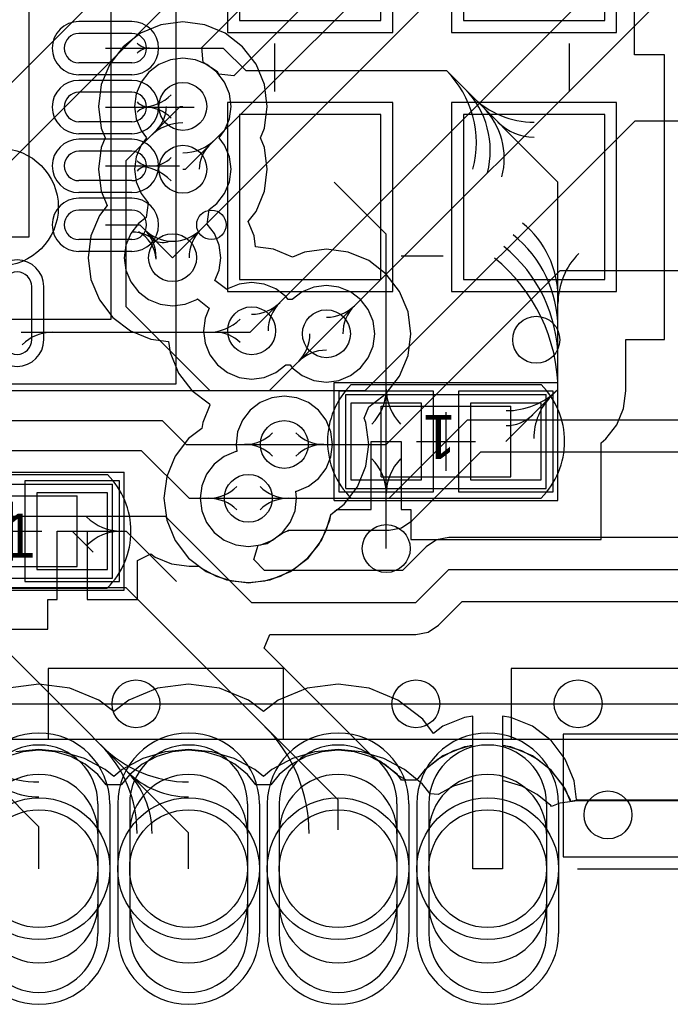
# Model space of a CAD drawing. Extents: x 772.2 to 790.5, y 469.3 to 499.1.
# Tile 7 of 20: x 782.1 to 787.6, y 469.3 to 477.7. Entities that reach past the tile are written whole.
import ezdxf

# ---------------------------------------------------------------- set-up
doc = ezdxf.new("R2010")
doc.units = 0
doc.layers.get('0').update_dxf_attribs({"linetype": 'CONTINUOUS'})
for name, color, linetype in [('BOTTOMLAYER', 5, 'CONTINUOUS'), ('BOTTOMOVERLAY', 54, 'CONTINUOUS'), ('BOTTOMSOLDER', 6, 'CONTINUOUS'), ('KEEPOUTLAYER', 6, 'CONTINUOUS'), ('MECHANICAL13', 56, 'CONTINUOUS'), ('MECHANICAL15', 56, 'CONTINUOUS'), ('MECHANICAL16', 56, 'CONTINUOUS'), ('MIDLAYER1', 16, 'CONTINUOUS'), ('MIDLAYER2', 76, 'CONTINUOUS'), ('MULTILAYER', 9, 'CONTINUOUS'), ('TOPLAYER', 1, 'CONTINUOUS'), ('TOPOVERLAY', 2, 'CONTINUOUS'), ('TOPPASTE', 8, 'CONTINUOUS'), ('TOPSOLDER', 216, 'CONTINUOUS')]:
    doc.layers.add(name, color=color, linetype=linetype)

# ---------------------------------------------------------------- blocks, each defined once
blk = doc.blocks.new('QFN50P600X600X100_40N_2')
at = {"layer": 'MECHANICAL13'}
for p, q in [((3.050002, 3.049999), (-3.049999, 3.049999)), ((-3.049999, 3.049999), (-3.049999, -3.050002))]:
    blk.add_line(p, q, dxfattribs=at)
blk.add_circle((-2.099998, 2.099998), 0.499999, dxfattribs=at)
at = {"layer": 'MECHANICAL15'}
for p, q in [((3.6, 3.599998), (-3.599998, 3.599998)), ((-3.599998, 3.599998), (-3.599998, -3.6))]:
    blk.add_line(p, q, dxfattribs=at)
at = {"layer": 'TOPLAYER'}
for p, q in [((-2.374997, 3.225), (-2.374997, 2.774998)), ((-3.225, 2.374997), (-2.774998, 2.374997)), ((-3.225, 2.125), (-2.774998, 2.125)), ((-3.225, 1.874998), (-2.774998, 1.874998)), ((-3.225, 1.625001), (-2.774998, 1.625001)), ((-3.225, 1.374999), (-2.774998, 1.374999)), ((-3.225, 1.125002), (-2.774998, 1.125002)), ((-3.225, 0.874997), (-2.774998, 0.874997)), ((-3.225, 0.625), (-2.774998, 0.625))]:
    blk.add_line(p, q, dxfattribs=at)
for centre, start, end in [((-2.249998, 3.225), 0, 180), ((-2.249998, 2.774998), 180, 0), ((-3.225, 2.249998), 90, 270), ((-2.774998, 2.249998), 270, 90), ((-3.225, 1.749999), 90, 270), ((-2.774998, 1.749999), 270, 90), ((-3.225, 1.25), 90, 270), ((-2.774998, 1.25), 270, 90), ((-3.225, 0.749999), 90, 270), ((-2.774998, 0.749999), 270, 90)]:
    blk.add_arc(centre, 0.125, start, end, dxfattribs=at)
at = {"layer": 'TOPOVERLAY'}
for p, q in [((-2.524999, 3.049999), (-3.049999, 3.049999)), ((-3.049999, 3.049999), (-3.049999, 2.524999))]:
    blk.add_line(p, q, dxfattribs=at)
blk.add_circle((-3.9, 2.249998), 0.125001, dxfattribs=at)
at = {"layer": 'TOPPASTE'}
for p, q in [((-2.374997, 3.225), (-2.374997, 2.774998)), ((-3.225, 2.374997), (-2.774998, 2.374997)), ((-3.225, 2.125), (-2.774998, 2.125)), ((-3.225, 1.874998), (-2.774998, 1.874998)), ((-3.225, 1.625001), (-2.774998, 1.625001)), ((-3.225, 1.374999), (-2.774998, 1.374999)), ((-3.225, 1.125002), (-2.774998, 1.125002)), ((-3.225, 0.874997), (-2.774998, 0.874997)), ((-3.225, 0.625), (-2.774998, 0.625))]:
    blk.add_line(p, q, dxfattribs=at)
for centre, start, end in [((-2.249998, 3.225), 0, 180), ((-2.249998, 2.774998), 180, 0), ((-3.225, 2.249998), 90, 270), ((-2.774998, 2.249998), 270, 90), ((-3.225, 1.749999), 90, 270), ((-2.774998, 1.749999), 270, 90), ((-3.225, 1.25), 90, 270), ((-2.774998, 1.25), 270, 90), ((-3.225, 0.749999), 90, 270), ((-2.774998, 0.749999), 270, 90)]:
    blk.add_arc(centre, 0.125, start, end, dxfattribs=at)
at = {"layer": 'TOPSOLDER'}
for p, q in [((-2.476597, 3.225), (-2.476597, 2.774998)), ((-3.225, 2.476597), (-2.774998, 2.476597)), ((-2.351601, 2.351601), (-2.351601, -2.351601)), ((2.351601, 2.351601), (-2.351601, 2.351601)), ((-3.225, 2.0234), (-2.774998, 2.0234)), ((-3.225, 1.976598), (-2.774998, 1.976598)), ((-3.225, 1.523401), (-2.774998, 1.523401)), ((-3.225, 1.476599), (-2.774998, 1.476599)), ((-3.225, 1.023402), (-2.774998, 1.023402)), ((-3.225, 0.976597), (-2.774998, 0.976597)), ((-3.225, 0.5234), (-2.774998, 0.5234))]:
    blk.add_line(p, q, dxfattribs=at)
for centre, start, end in [((-2.249998, 3.225), 0, 180), ((-2.249998, 2.774998), 180, 0), ((-3.225, 2.249998), 90, 270), ((-2.774998, 2.249998), 270, 90), ((-3.225, 1.749999), 90, 270), ((-2.774998, 1.749999), 270, 90), ((-3.225, 1.25), 90, 270), ((-2.774998, 1.25), 270, 90), ((-3.225, 0.749999), 90, 270), ((-2.774998, 0.749999), 270, 90)]:
    blk.add_arc(centre, 0.2266, start, end, dxfattribs=at)
blk = doc.blocks.new('HOLE0_7_2_1X1_1_9')
at = {"layer": 'BOTTOMLAYER'}
for p, q in [((0.549999, 0.499999), (-0.549999, 0.499999)), ((0.549999, -0.499999), (-0.549999, -0.499999))]:
    blk.add_line(p, q, dxfattribs=at)
for centre, start, end in [((-0.549999, 0), 90, -90), ((0.549999, 0), -90, 90)]:
    blk.add_arc(centre, 0.5, start, end, dxfattribs=at)
at = {"layer": 'BOTTOMSOLDER'}
for p, q in [((0.549999, 0.601599), (-0.549999, 0.601599)), ((0.549999, -0.601599), (-0.549999, -0.601599))]:
    blk.add_line(p, q, dxfattribs=at)
for centre, start, end in [((-0.549999, 0), 90, -90), ((0.549999, 0), -90, 90)]:
    blk.add_arc(centre, 0.6016, start, end, dxfattribs=at)
at = {"layer": 'MIDLAYER1'}
for p, q in [((0.299999, 0.499999), (-0.299999, 0.499999)), ((0.299999, -0.499999), (-0.299999, -0.499999))]:
    blk.add_line(p, q, dxfattribs=at)
for centre, start, end in [((-0.299999, 0), 90, -90), ((0.299999, 0), -90, 90)]:
    blk.add_arc(centre, 0.5, start, end, dxfattribs=at)
at = {"layer": 'MIDLAYER2'}
for p, q in [((0.299999, 0.499999), (-0.299999, 0.499999)), ((0.299999, -0.499999), (-0.299999, -0.499999))]:
    blk.add_line(p, q, dxfattribs=at)
for centre, start, end in [((-0.299999, 0), 90, -90), ((0.299999, 0), -90, 90)]:
    blk.add_arc(centre, 0.5, start, end, dxfattribs=at)
at = {"layer": 'MULTILAYER'}
blk.add_circle((0, 0), 0.5, dxfattribs=at)
at = {"layer": 'TOPLAYER'}
blk.add_circle((0, 0), 0.5, dxfattribs=at)
at = {"layer": 'TOPSOLDER'}
blk.add_circle((0, 0), 0.6016, dxfattribs=at)
blk = doc.blocks.new('HOLE0_7_2_1X1_1_10')
at = {"layer": 'BOTTOMLAYER'}
for p, q in [((0.549999, 0.499999), (-0.549999, 0.499999)), ((0.549999, -0.499999), (-0.549999, -0.499999))]:
    blk.add_line(p, q, dxfattribs=at)
for centre, start, end in [((-0.549999, 0), 90, -90), ((0.549999, 0), -90, 90)]:
    blk.add_arc(centre, 0.5, start, end, dxfattribs=at)
at = {"layer": 'BOTTOMSOLDER'}
for p, q in [((0.549999, 0.601599), (-0.549999, 0.601599)), ((0.549999, -0.601599), (-0.549999, -0.601599))]:
    blk.add_line(p, q, dxfattribs=at)
for centre, start, end in [((-0.549999, 0), 90, -90), ((0.549999, 0), -90, 90)]:
    blk.add_arc(centre, 0.6016, start, end, dxfattribs=at)
at = {"layer": 'MIDLAYER1'}
for p, q in [((0.299999, 0.499999), (-0.299999, 0.499999)), ((0.299999, -0.499999), (-0.299999, -0.499999))]:
    blk.add_line(p, q, dxfattribs=at)
for centre, start, end in [((-0.299999, 0), 90, -90), ((0.299999, 0), -90, 90)]:
    blk.add_arc(centre, 0.5, start, end, dxfattribs=at)
at = {"layer": 'MIDLAYER2'}
for p, q in [((0.299999, 0.499999), (-0.299999, 0.499999)), ((0.299999, -0.499999), (-0.299999, -0.499999))]:
    blk.add_line(p, q, dxfattribs=at)
for centre, start, end in [((-0.299999, 0), 90, -90), ((0.299999, 0), -90, 90)]:
    blk.add_arc(centre, 0.5, start, end, dxfattribs=at)
at = {"layer": 'MULTILAYER'}
blk.add_circle((0, 0), 0.5, dxfattribs=at)
at = {"layer": 'TOPLAYER'}
blk.add_circle((0, 0), 0.5, dxfattribs=at)
at = {"layer": 'TOPSOLDER'}
blk.add_circle((0, 0), 0.6016, dxfattribs=at)
blk = doc.blocks.new('HOLE0_7_2_1X1_1_11')
at = {"layer": 'BOTTOMLAYER'}
for p, q in [((0.549999, 0.499999), (-0.549999, 0.499999)), ((0.549999, -0.499999), (-0.549999, -0.499999))]:
    blk.add_line(p, q, dxfattribs=at)
for centre, start, end in [((-0.549999, 0), 90, -90), ((0.549999, 0), -90, 90)]:
    blk.add_arc(centre, 0.5, start, end, dxfattribs=at)
at = {"layer": 'BOTTOMSOLDER'}
for p, q in [((0.549999, 0.601599), (-0.549999, 0.601599)), ((0.549999, -0.601599), (-0.549999, -0.601599))]:
    blk.add_line(p, q, dxfattribs=at)
for centre, start, end in [((-0.549999, 0), 90, -90), ((0.549999, 0), -90, 90)]:
    blk.add_arc(centre, 0.6016, start, end, dxfattribs=at)
at = {"layer": 'MIDLAYER1'}
for p, q in [((0.299999, 0.499999), (-0.299999, 0.499999)), ((0.299999, -0.499999), (-0.299999, -0.499999))]:
    blk.add_line(p, q, dxfattribs=at)
for centre, start, end in [((-0.299999, 0), 90, -90), ((0.299999, 0), -90, 90)]:
    blk.add_arc(centre, 0.5, start, end, dxfattribs=at)
at = {"layer": 'MIDLAYER2'}
for p, q in [((0.299999, 0.499999), (-0.299999, 0.499999)), ((0.299999, -0.499999), (-0.299999, -0.499999))]:
    blk.add_line(p, q, dxfattribs=at)
for centre, start, end in [((-0.299999, 0), 90, -90), ((0.299999, 0), -90, 90)]:
    blk.add_arc(centre, 0.5, start, end, dxfattribs=at)
at = {"layer": 'MULTILAYER'}
blk.add_circle((0, 0), 0.5, dxfattribs=at)
at = {"layer": 'TOPLAYER'}
blk.add_circle((0, 0), 0.5, dxfattribs=at)
at = {"layer": 'TOPSOLDER'}
blk.add_circle((0, 0), 0.6016, dxfattribs=at)
blk = doc.blocks.new('HOLE0_7_2_1X1_1_12')
at = {"layer": 'BOTTOMLAYER'}
for p, q in [((0.549999, 0.499999), (-0.549999, 0.499999)), ((0.549999, -0.499999), (-0.549999, -0.499999))]:
    blk.add_line(p, q, dxfattribs=at)
for centre, start, end in [((-0.549999, 0), 90, -90), ((0.549999, 0), -90, 90)]:
    blk.add_arc(centre, 0.5, start, end, dxfattribs=at)
at = {"layer": 'BOTTOMSOLDER'}
for p, q in [((0.549999, 0.601599), (-0.549999, 0.601599)), ((0.549999, -0.601599), (-0.549999, -0.601599))]:
    blk.add_line(p, q, dxfattribs=at)
for centre, start, end in [((-0.549999, 0), 90, -90), ((0.549999, 0), -90, 90)]:
    blk.add_arc(centre, 0.6016, start, end, dxfattribs=at)
at = {"layer": 'MIDLAYER1'}
for p, q in [((0.299999, 0.499999), (-0.299999, 0.499999)), ((0.299999, -0.499999), (-0.299999, -0.499999))]:
    blk.add_line(p, q, dxfattribs=at)
for centre, start, end in [((-0.299999, 0), 90, -90), ((0.299999, 0), -90, 90)]:
    blk.add_arc(centre, 0.5, start, end, dxfattribs=at)
at = {"layer": 'MIDLAYER2'}
for p, q in [((0.299999, 0.499999), (-0.299999, 0.499999)), ((0.299999, -0.499999), (-0.299999, -0.499999))]:
    blk.add_line(p, q, dxfattribs=at)
for centre, start, end in [((-0.299999, 0), 90, -90), ((0.299999, 0), -90, 90)]:
    blk.add_arc(centre, 0.5, start, end, dxfattribs=at)
at = {"layer": 'MULTILAYER'}
blk.add_circle((0, 0), 0.5, dxfattribs=at)
at = {"layer": 'TOPLAYER'}
blk.add_circle((0, 0), 0.5, dxfattribs=at)
at = {"layer": 'TOPSOLDER'}
blk.add_circle((0, 0), 0.6016, dxfattribs=at)
blk = doc.blocks.new('0402C_34')
at = {"layer": 'MECHANICAL15'}
for p, q in [((0.850001, 0.399999), (-0.850001, 0.399999)), ((-0.850001, 0.399999), (-0.850001, -0.399999)), ((0.850001, 0.399999), (0.850001, -0.399999)), ((0.850001, -0.399999), (-0.850001, -0.399999))]:
    blk.add_line(p, q, dxfattribs=at)
at = {"layer": 'MECHANICAL16'}
for p, q in [((0.950001, 0.499999), (-0.950001, 0.499999)), ((-0.950001, 0.499999), (-0.950001, -0.499999)), ((0.950001, 0.499999), (0.950001, -0.499999)), ((0.549999, 0.299999), (-0.549999, 0.299999)), ((-0.549999, 0.299999), (-0.549999, -0.299999)), ((0.549999, 0.299999), (0.549999, -0.299999)), ((0, 0.249999), (0, -0.249999)), ((0.249999, 0), (-0.249999, 0)), ((0.549999, -0.299999), (-0.549999, -0.299999)), ((0.950001, -0.499999), (-0.950001, -0.499999))]:
    blk.add_line(p, q, dxfattribs=at)
at = {"layer": 'TOPLAYER'}
for p, q in [((-0.208001, 0.325001), (-0.807999, 0.325001)), ((-0.807999, 0.325001), (-0.807999, -0.325001)), ((-0.208001, -0.325001), (-0.208001, 0.325001)), ((0.807999, 0.325001), (0.208001, 0.325001)), ((0.208001, 0.325001), (0.208001, -0.325001)), ((0.807999, -0.325001), (0.807999, 0.325001)), ((-0.807999, -0.325001), (-0.208001, -0.325001)), ((0.208001, -0.325001), (0.807999, -0.325001))]:
    blk.add_line(p, q, dxfattribs=at)
at = {"layer": 'TOPOVERLAY'}
for p, q in [((-0.806265, 0.4826), (-0.807319, 0.481546)), ((0.806265, 0.4826), (-0.806265, 0.4826)), ((0.807316, 0.481548), (0.806265, 0.4826)), ((0.806262, -0.4826), (-0.806262, -0.4826))]:
    blk.add_line(p, q, dxfattribs=at)
for centre, radius, start, end in [((-0.325768, -0.000003), 0.68101, 135.000184, -134.875), ((0.325765, -0.000003), 0.681015, -45.125, 44.999816)]:
    blk.add_arc(centre, radius, start, end, dxfattribs=at)
at = {"layer": 'TOPPASTE'}
for p, q in [((-0.208001, 0.325001), (-0.807999, 0.325001)), ((-0.807999, 0.325001), (-0.807999, -0.325001)), ((-0.208001, -0.325001), (-0.208001, 0.325001)), ((0.807999, 0.325001), (0.208001, 0.325001)), ((0.208001, 0.325001), (0.208001, -0.325001)), ((0.807999, -0.325001), (0.807999, 0.325001)), ((-0.807999, -0.325001), (-0.208001, -0.325001)), ((0.208001, -0.325001), (0.807999, -0.325001))]:
    blk.add_line(p, q, dxfattribs=at)
at = {"layer": 'TOPSOLDER'}
for p, q in [((-0.106401, 0.426601), (-0.909599, 0.426601)), ((-0.909599, 0.426601), (-0.909599, -0.426601)), ((-0.106401, -0.426601), (-0.106401, 0.426601)), ((0.909599, 0.426601), (0.106401, 0.426601)), ((0.106401, 0.426601), (0.106401, -0.426601)), ((0.909599, -0.426601), (0.909599, 0.426601)), ((-0.909599, -0.426601), (-0.106401, -0.426601)), ((0.106401, -0.426601), (0.909599, -0.426601))]:
    blk.add_line(p, q, dxfattribs=at)
at = {"layer": 'MECHANICAL15'}
blk.add_text('1', height=0.375001, dxfattribs=at).set_placement((-0.082133, -0.22496))
blk = doc.blocks.new('0402C_35')
at = {"layer": 'MECHANICAL15'}
for p, q in [((-0.850001, 0.399999), (0.850001, 0.399999)), ((-0.850001, -0.399999), (-0.850001, 0.399999)), ((0.850001, -0.399999), (0.850001, 0.399999)), ((-0.850001, -0.399999), (0.850001, -0.399999))]:
    blk.add_line(p, q, dxfattribs=at)
at = {"layer": 'MECHANICAL16'}
for p, q in [((-0.950001, 0.499999), (0.950001, 0.499999)), ((-0.950001, -0.499999), (-0.950001, 0.499999)), ((0.950001, -0.499999), (0.950001, 0.499999)), ((-0.549999, 0.299999), (0.549999, 0.299999)), ((-0.549999, -0.299999), (-0.549999, 0.299999)), ((0.549999, -0.299999), (0.549999, 0.299999)), ((0, -0.249999), (0, 0.249999)), ((-0.249999, 0), (0.249999, 0)), ((-0.549999, -0.299999), (0.549999, -0.299999)), ((-0.950001, -0.499999), (0.950001, -0.499999))]:
    blk.add_line(p, q, dxfattribs=at)
at = {"layer": 'TOPLAYER'}
for p, q in [((-0.208001, 0.325001), (-0.807999, 0.325001)), ((-0.807999, 0.325001), (-0.807999, -0.325001)), ((-0.208001, -0.325001), (-0.208001, 0.325001)), ((0.807999, 0.325001), (0.208001, 0.325001)), ((0.208001, 0.325001), (0.208001, -0.325001)), ((0.807999, -0.325001), (0.807999, 0.325001)), ((-0.807999, -0.325001), (-0.208001, -0.325001)), ((0.208001, -0.325001), (0.807999, -0.325001))]:
    blk.add_line(p, q, dxfattribs=at)
at = {"layer": 'TOPOVERLAY'}
for p, q in [((-0.807319, 0.481546), (-0.806265, 0.4826)), ((-0.806265, 0.4826), (0.806265, 0.4826)), ((0.806265, 0.4826), (0.807316, 0.481548)), ((-0.806262, -0.4826), (0.806262, -0.4826))]:
    blk.add_line(p, q, dxfattribs=at)
for centre, radius, start, end in [((-0.325768, -0.000003), 0.68101, -224.999816, -134.875), ((0.325765, -0.000003), 0.681015, -45.125, -315.000184)]:
    blk.add_arc(centre, radius, start, end, dxfattribs=at)
at = {"layer": 'TOPPASTE'}
for p, q in [((-0.208001, 0.325001), (-0.807999, 0.325001)), ((-0.807999, 0.325001), (-0.807999, -0.325001)), ((-0.208001, -0.325001), (-0.208001, 0.325001)), ((0.807999, 0.325001), (0.208001, 0.325001)), ((0.208001, 0.325001), (0.208001, -0.325001)), ((0.807999, -0.325001), (0.807999, 0.325001)), ((-0.807999, -0.325001), (-0.208001, -0.325001)), ((0.208001, -0.325001), (0.807999, -0.325001))]:
    blk.add_line(p, q, dxfattribs=at)
at = {"layer": 'TOPSOLDER'}
for p, q in [((-0.106401, 0.426601), (-0.909599, 0.426601)), ((-0.909599, 0.426601), (-0.909599, -0.426601)), ((-0.106401, -0.426601), (-0.106401, 0.426601)), ((0.909599, 0.426601), (0.106401, 0.426601)), ((0.106401, 0.426601), (0.106401, -0.426601)), ((0.909599, -0.426601), (0.909599, 0.426601)), ((-0.909599, -0.426601), (-0.106401, -0.426601)), ((0.106401, -0.426601), (0.909599, -0.426601))]:
    blk.add_line(p, q, dxfattribs=at)
at = {"layer": 'MECHANICAL15'}
blk.add_text('1', height=0.375001, dxfattribs=at).set_placement((-0.082133, -0.22496))
blk = doc.blocks.new('XTAL4_3_2X2_5_40')
at = {"layer": 'TOPLAYER'}
for p, q in [((-1.799999, 1.549999), (-1.799999, 0.350002)), ((-0.400002, 1.549999), (-1.799999, 1.549999)), ((-0.400002, 0.350002), (-0.400002, 1.549999)), ((0.400002, 1.549999), (0.400002, 0.350002)), ((1.799999, 1.549999), (0.400002, 1.549999)), ((1.799999, 0.350002), (1.799999, 1.549999)), ((-1.799999, 0.350002), (-0.400002, 0.350002)), ((0.400002, 0.350002), (1.799999, 0.350002)), ((-1.799999, -0.350002), (-1.799999, -1.549999)), ((-0.400002, -0.350002), (-1.799999, -0.350002)), ((-0.400002, -1.549999), (-0.400002, -0.350002)), ((0.400002, -0.350002), (0.400002, -1.549999)), ((1.799999, -0.350002), (0.400002, -0.350002)), ((1.799999, -1.549999), (1.799999, -0.350002)), ((-1.799999, -1.549999), (-0.400002, -1.549999)), ((0.400002, -1.549999), (1.799999, -1.549999))]:
    blk.add_line(p, q, dxfattribs=at)
at = {"layer": 'TOPOVERLAY'}
for p, q in [((-0.2032, 1.25), (0.2032, 1.25)), ((-1.599999, 0.1778), (-1.599999, -0.1778)), ((1.599999, 0.1778), (1.599999, -0.1778)), ((-0.2032, -1.25), (0.2032, -1.25))]:
    blk.add_line(p, q, dxfattribs=at)
blk.add_circle((-2.3114, -0.968685), 0.199715, dxfattribs=at)
at = {"layer": 'TOPPASTE'}
for p, q in [((-1.799999, 1.549999), (-1.799999, 0.350002)), ((-0.400002, 1.549999), (-1.799999, 1.549999)), ((-0.400002, 0.350002), (-0.400002, 1.549999)), ((0.400002, 1.549999), (0.400002, 0.350002)), ((1.799999, 1.549999), (0.400002, 1.549999)), ((1.799999, 0.350002), (1.799999, 1.549999)), ((-1.799999, 0.350002), (-0.400002, 0.350002)), ((0.400002, 0.350002), (1.799999, 0.350002)), ((-1.799999, -0.350002), (-1.799999, -1.549999)), ((-0.400002, -0.350002), (-1.799999, -0.350002)), ((-0.400002, -1.549999), (-0.400002, -0.350002)), ((0.400002, -0.350002), (0.400002, -1.549999)), ((1.799999, -0.350002), (0.400002, -0.350002)), ((1.799999, -1.549999), (1.799999, -0.350002)), ((-1.799999, -1.549999), (-0.400002, -1.549999)), ((0.400002, -1.549999), (1.799999, -1.549999))]:
    blk.add_line(p, q, dxfattribs=at)
at = {"layer": 'TOPSOLDER'}
for p, q in [((-1.901599, 1.651599), (-1.901599, 0.248402)), ((-0.298402, 1.651599), (-1.901599, 1.651599)), ((-0.298402, 0.248402), (-0.298402, 1.651599)), ((0.298402, 1.651599), (0.298402, 0.248402)), ((1.901599, 1.651599), (0.298402, 1.651599)), ((1.901599, 0.248402), (1.901599, 1.651599)), ((-1.901599, 0.248402), (-0.298402, 0.248402)), ((0.298402, 0.248402), (1.901599, 0.248402)), ((-1.901599, -0.248402), (-1.901599, -1.651599)), ((-0.298402, -0.248402), (-1.901599, -0.248402)), ((-0.298402, -1.651599), (-0.298402, -0.248402)), ((0.298402, -0.248402), (0.298402, -1.651599)), ((1.901599, -0.248402), (0.298402, -0.248402)), ((1.901599, -1.651599), (1.901599, -0.248402)), ((-1.901599, -1.651599), (-0.298402, -1.651599)), ((0.298402, -1.651599), (1.901599, -1.651599))]:
    blk.add_line(p, q, dxfattribs=at)

msp = doc.modelspace()

# ---------------------------------------------------------------- linework, layer by layer
at = {"layer": 'BOTTOMLAYER'}
for p, q in [((783.279736, 477.649294), (783.106729, 477.57763)), ((783.465398, 477.673736), (783.279736, 477.649294)), ((783.651059, 477.649294), (783.465398, 477.673736)), ((783.824066, 477.57763), (783.651059, 477.649294)), ((783.106729, 477.57763), (782.958165, 477.463632)), ((783.972631, 477.463632), (783.824066, 477.57763)), ((782.958165, 477.463632), (782.844167, 477.315068)), ((784.086628, 477.315068), (783.972631, 477.463632)), ((782.844167, 477.315068), (782.772504, 477.142061)), ((784.158292, 477.142061), (784.086628, 477.315068)), ((782.772504, 477.142061), (782.748061, 476.956399)), ((784.182734, 476.956399), (784.158292, 477.142061)), ((782.748061, 476.956399), (782.772504, 476.770738)), ((784.158292, 476.770738), (784.182734, 476.956399)), ((782.772504, 476.770738), (782.806072, 476.689699)), ((784.124723, 476.689699), (784.158292, 476.770738)), ((782.772504, 476.608661), (782.748061, 476.422999)), ((782.806072, 476.689699), (782.772504, 476.608661)), ((784.158292, 476.608661), (784.124723, 476.689699)), ((784.182734, 476.422999), (784.158292, 476.608661)), ((782.748061, 476.422999), (782.772504, 476.237338)), ((784.158292, 476.237338), (784.182734, 476.422999)), ((782.772504, 476.237338), (782.822648, 476.116284)), ((784.086628, 476.064331), (784.158292, 476.237338)), ((782.822648, 476.116284), (782.756959, 476.030676)), ((782.756959, 476.030676), (782.685295, 475.857669)), ((784.020939, 475.978723), (784.086628, 476.064331)), ((784.071084, 475.857669), (784.020939, 475.978723)), ((782.685295, 475.857669), (782.660853, 475.672008)), ((784.083377, 475.764288), (784.071084, 475.857669)), ((784.235259, 475.744294), (784.083377, 475.764288)), ((784.397758, 475.676984), (784.235259, 475.744294)), ((784.498936, 475.718894), (784.397758, 475.676984)), ((784.684598, 475.743336), (784.498936, 475.718894)), ((784.870259, 475.718894), (784.684598, 475.743336)), ((785.043266, 475.64723), (784.870259, 475.718894)), ((782.660853, 475.672008), (782.685295, 475.486346)), ((785.191831, 475.533232), (785.043266, 475.64723)), ((785.305828, 475.384668), (785.191831, 475.533232)), ((782.685295, 475.486346), (782.756959, 475.313339)), ((785.377492, 475.211661), (785.305828, 475.384668)), ((782.756959, 475.313339), (782.870956, 475.164775)), ((785.401934, 475.025999), (785.377492, 475.211661)), ((782.870956, 475.164775), (783.019521, 475.050777)), ((783.019521, 475.050777), (783.192528, 474.979114)), ((785.377492, 474.840338), (785.401934, 475.025999)), ((783.192528, 474.979114), (783.34441, 474.959119)), ((783.34441, 474.959119), (783.356704, 474.865738)), ((783.356704, 474.865738), (783.428367, 474.692731)), ((785.305828, 474.667331), (785.377492, 474.840338)), ((783.428367, 474.692731), (783.542365, 474.544166)), ((785.191831, 474.518766), (785.305828, 474.667331)), ((783.542365, 474.544166), (783.690927, 474.430169)), ((785.043269, 474.404769), (785.191831, 474.518766)), ((783.695105, 474.420087), (783.633706, 474.271861)), ((783.690927, 474.430169), (783.695105, 474.420087)), ((785.003855, 474.309618), (785.043269, 474.404769)), ((783.633706, 474.271861), (783.627231, 474.222684)), ((785.019494, 474.271861), (785.003855, 474.309618)), ((785.043937, 474.086199), (785.019494, 474.271861)), ((783.627231, 474.222684), (783.514567, 474.136232)), ((783.514567, 474.136232), (783.400569, 473.987668)), ((785.019494, 473.900538), (785.043937, 474.086199)), ((783.400569, 473.987668), (783.328906, 473.814661)), ((784.947831, 473.727531), (785.019494, 473.900538)), ((783.328906, 473.814661), (783.304463, 473.628999)), ((784.833833, 473.578966), (784.947831, 473.727531)), ((783.304463, 473.628999), (783.328906, 473.443338)), ((784.721169, 473.492515), (784.833833, 473.578966)), ((783.328906, 473.443338), (783.400569, 473.270331)), ((784.643031, 473.270331), (784.714694, 473.443338)), ((784.714694, 473.443338), (784.721169, 473.492515)), ((783.400569, 473.270331), (783.514567, 473.121766)), ((784.529033, 473.121766), (784.643031, 473.270331)), ((783.514567, 473.121766), (783.663132, 473.007769)), ((784.380468, 473.007769), (784.529033, 473.121766)), ((783.663132, 473.007769), (783.836139, 472.936105)), ((783.836139, 472.936105), (784.0218, 472.911663)), ((784.0218, 472.911663), (784.207461, 472.936105)), ((784.207461, 472.936105), (784.380468, 473.007769)), ((782.2438, 472.050897), (781.980659, 472.016254)), ((782.506941, 472.016254), (782.2438, 472.050897)), ((782.752148, 471.914685), (782.506941, 472.016254)), ((783.250659, 472.016254), (783.005452, 471.914685)), ((783.5138, 472.050897), (783.250659, 472.016254)), ((783.776941, 472.016254), (783.5138, 472.050897)), ((784.022148, 471.914685), (783.776941, 472.016254)), ((784.520659, 472.016254), (784.275452, 471.914685)), ((784.7838, 472.050897), (784.520659, 472.016254)), ((785.046941, 472.016254), (784.7838, 472.050897)), ((785.292148, 471.914685), (785.046941, 472.016254)), ((782.8788, 471.817502), (782.752148, 471.914685)), ((783.005452, 471.914685), (782.8788, 471.817502)), ((784.1488, 471.817502), (784.022148, 471.914685)), ((784.275452, 471.914685), (784.1488, 471.817502)), ((785.502711, 471.753113), (785.292148, 471.914685)), ((785.856965, 471.768795), (785.673547, 471.692818)), ((785.9268, 471.77799), (785.856965, 471.768795)), ((785.9268, 470.4842), (785.9268, 471.77799)), ((786.250635, 471.768795), (786.1808, 471.77799)), ((786.1808, 471.77799), (786.1808, 470.4842)), ((786.434053, 471.692818), (786.250635, 471.768795)), ((785.595142, 471.632656), (785.502711, 471.753113)), ((785.673547, 471.692818), (785.595142, 471.632656)), ((786.591559, 471.57196), (786.434053, 471.692818)), ((786.712417, 471.414455), (786.591559, 471.57196)), ((786.788393, 471.231036), (786.712417, 471.414455)), ((786.809399, 471.071486), (786.788393, 471.231036)), ((786.815803, 471.066896), (786.809399, 471.071486)), ((788.771102, 471.066896), (786.815803, 471.066896)), ((786.1808, 470.4842), (785.9268, 470.4842))]:
    msp.add_line(p, q, dxfattribs=at)
for centre in [(783.465398, 476.956399), (783.465398, 476.422999), (783.378189, 475.672008), (784.049598, 475.051399), (784.684598, 475.025999), (784.3266, 474.086199), (784.0218, 473.628999), (785.192598, 473.202), (783.067111, 471.8842), (785.4442, 471.8842), (786.821398, 471.8842), (787.075398, 470.9406)]:
    msp.add_circle(centre, 0.2032, dxfattribs=at)
at = {"layer": 'BOTTOMOVERLAY'}
for p, q in [((786.694398, 471.6264), (786.694398, 470.585)), ((789.259798, 471.6264), (786.694398, 471.6264)), ((774.4538, 471.584203), (788.253793, 471.584203)), ((786.694398, 470.585), (789.259798, 470.585))]:
    msp.add_line(p, q, dxfattribs=at)
at = {"layer": 'KEEPOUTLAYER'}
msp.add_line((786.8158, 470.4842), (789.353798, 470.4842), dxfattribs=at)
at = {"layer": 'MIDLAYER1'}
for p, q in [((783.465398, 477.366307), (783.359307, 477.35234)), ((783.571488, 477.35234), (783.465398, 477.366307)), ((783.260445, 477.31139), (783.175548, 477.246249)), ((783.359307, 477.35234), (783.260445, 477.31139)), ((783.67035, 477.31139), (783.571488, 477.35234)), ((783.755247, 477.246249), (783.67035, 477.31139)), ((783.175548, 477.246249), (783.110407, 477.161352)), ((783.820388, 477.161352), (783.755247, 477.246249)), ((783.110407, 477.161352), (783.069457, 477.06249)), ((783.861338, 477.06249), (783.820388, 477.161352)), ((783.069457, 477.06249), (783.05549, 476.956399)), ((783.875305, 476.956399), (783.861338, 477.06249)), ((783.05549, 476.956399), (783.069457, 476.850309)), ((783.861338, 476.850309), (783.875305, 476.956399)), ((783.069457, 476.850309), (783.110407, 476.751447)), ((783.820388, 476.751447), (783.861338, 476.850309)), ((783.110407, 476.751447), (783.157786, 476.689699)), ((783.77301, 476.689699), (783.820388, 476.751447)), ((783.110407, 476.627952), (783.069457, 476.52909)), ((783.157786, 476.689699), (783.110407, 476.627952)), ((783.820388, 476.627952), (783.77301, 476.689699)), ((783.861338, 476.52909), (783.820388, 476.627952)), ((783.069457, 476.52909), (783.05549, 476.422999)), ((783.875305, 476.422999), (783.861338, 476.52909)), ((783.05549, 476.422999), (783.069457, 476.316909)), ((783.861338, 476.316909), (783.875305, 476.422999)), ((783.069457, 476.316909), (783.110407, 476.218047)), ((783.820388, 476.218047), (783.861338, 476.316909)), ((783.110407, 476.218047), (783.171291, 476.1387)), ((783.755247, 476.13315), (783.820388, 476.218047)), ((783.171291, 476.1387), (783.15471, 476.012784)), ((783.688877, 476.082223), (783.755247, 476.13315)), ((783.672296, 475.956307), (783.688877, 476.082223)), ((783.08834, 475.961857), (783.023199, 475.87696)), ((783.15471, 476.012784), (783.08834, 475.961857)), ((783.73318, 475.87696), (783.672296, 475.956307)), ((783.023199, 475.87696), (782.982249, 475.778098)), ((783.77413, 475.778098), (783.73318, 475.87696)), ((782.982249, 475.778098), (782.968282, 475.672008)), ((783.788097, 475.672008), (783.77413, 475.778098)), ((782.968282, 475.672008), (782.982249, 475.565917)), ((783.77413, 475.565917), (783.788097, 475.672008)), ((782.982249, 475.565917), (783.023199, 475.467055)), ((783.7383, 475.479415), (783.77413, 475.565917)), ((783.023199, 475.467055), (783.08834, 475.382158)), ((783.839055, 475.4021), (783.7383, 475.479415)), ((783.943507, 475.44734), (783.844645, 475.40639)), ((784.049598, 475.461307), (783.943507, 475.44734)), ((784.155688, 475.44734), (784.049598, 475.461307)), ((784.25455, 475.40639), (784.155688, 475.44734)), ((783.08834, 475.382158), (783.173237, 475.317017)), ((783.844645, 475.40639), (783.839055, 475.4021)), ((784.339447, 475.341249), (784.25455, 475.40639)), ((784.479645, 475.38099), (784.394751, 475.315849)), ((784.578507, 475.42194), (784.479645, 475.38099)), ((784.684598, 475.435907), (784.578507, 475.42194)), ((784.790688, 475.42194), (784.684598, 475.435907)), ((784.88955, 475.38099), (784.790688, 475.42194)), ((784.974447, 475.315849), (784.88955, 475.38099)), ((783.173237, 475.317017), (783.272099, 475.276067)), ((783.272099, 475.276067), (783.378189, 475.2621)), ((783.378189, 475.2621), (783.48428, 475.276067)), ((783.48428, 475.276067), (783.583142, 475.317017)), ((783.583142, 475.317017), (783.588733, 475.321307)), ((783.588733, 475.321307), (783.689487, 475.243992)), ((784.358937, 475.315849), (784.339447, 475.341249)), ((784.394751, 475.315849), (784.358937, 475.315849)), ((785.039588, 475.230952), (784.974447, 475.315849)), ((783.689487, 475.243992), (783.653657, 475.15749)), ((785.080538, 475.13209), (785.039588, 475.230952)), ((783.653657, 475.15749), (783.63969, 475.051399)), ((785.094505, 475.025999), (785.080538, 475.13209)), ((783.63969, 475.051399), (783.653657, 474.945309)), ((785.080538, 474.919909), (785.094505, 475.025999)), ((783.653657, 474.945309), (783.694607, 474.846447)), ((785.039588, 474.821047), (785.080538, 474.919909)), ((783.694607, 474.846447), (783.759748, 474.76155)), ((784.974447, 474.73615), (785.039588, 474.821047)), ((783.759748, 474.76155), (783.844645, 474.696409)), ((783.844645, 474.696409), (783.943507, 474.655459)), ((784.155688, 474.655459), (784.25455, 474.696409)), ((784.25455, 474.696409), (784.339445, 474.76155)), ((784.339445, 474.76155), (784.375259, 474.76155)), ((784.375259, 474.76155), (784.394748, 474.73615)), ((784.394748, 474.73615), (784.479645, 474.671009)), ((784.88955, 474.671009), (784.974447, 474.73615)), ((783.943507, 474.655459), (784.049598, 474.641492)), ((784.049598, 474.641492), (784.155688, 474.655459)), ((784.479645, 474.671009), (784.578507, 474.630059)), ((784.578507, 474.630059), (784.684598, 474.616092)), ((784.684598, 474.616092), (784.790688, 474.630059)), ((784.790688, 474.630059), (784.88955, 474.671009)), ((784.121647, 474.44119), (784.03675, 474.376049)), ((784.220509, 474.48214), (784.121647, 474.44119)), ((784.3266, 474.496107), (784.220509, 474.48214)), ((784.432691, 474.48214), (784.3266, 474.496107)), ((784.531553, 474.44119), (784.432691, 474.48214)), ((784.61645, 474.376049), (784.531553, 474.44119)), ((784.03675, 474.376049), (783.97161, 474.291152)), ((784.68159, 474.291152), (784.61645, 474.376049)), ((783.97161, 474.291152), (783.93066, 474.19229)), ((784.72254, 474.19229), (784.68159, 474.291152)), ((783.93066, 474.19229), (783.916692, 474.086199)), ((784.736508, 474.086199), (784.72254, 474.19229)), ((783.915709, 474.02494), (783.816847, 473.98399)), ((783.924604, 474.026111), (783.915709, 474.02494)), ((783.916692, 474.086199), (783.924604, 474.026111)), ((784.72254, 473.980109), (784.736508, 474.086199)), ((783.816847, 473.98399), (783.73195, 473.918849)), ((784.68159, 473.881247), (784.72254, 473.980109)), ((783.73195, 473.918849), (783.66681, 473.833952)), ((784.61645, 473.79635), (784.68159, 473.881247)), ((783.66681, 473.833952), (783.62586, 473.73509)), ((784.531553, 473.731209), (784.61645, 473.79635)), ((783.62586, 473.73509), (783.611892, 473.628999)), ((784.423796, 473.689088), (784.432691, 473.690259)), ((784.431708, 473.628999), (784.423796, 473.689088)), ((784.432691, 473.690259), (784.531553, 473.731209)), ((783.611892, 473.628999), (783.62586, 473.522909)), ((784.41774, 473.522909), (784.431708, 473.628999)), ((783.62586, 473.522909), (783.66681, 473.424047)), ((784.37679, 473.424047), (784.41774, 473.522909)), ((783.66681, 473.424047), (783.73195, 473.33915)), ((784.31165, 473.33915), (784.37679, 473.424047)), ((783.73195, 473.33915), (783.816847, 473.274009)), ((783.816847, 473.274009), (783.915709, 473.233059)), ((784.127891, 473.233059), (784.226753, 473.274009)), ((784.226753, 473.274009), (784.31165, 473.33915)), ((783.915709, 473.233059), (784.0218, 473.219092)), ((784.0218, 473.219092), (784.127891, 473.233059)), ((785.90599, 471.527289), (785.763862, 471.484173)), ((785.9268, 471.529339), (785.90599, 471.527289)), ((785.9268, 470.4842), (785.9268, 471.529339)), ((786.20161, 471.527289), (786.1808, 471.529339)), ((786.1808, 471.529339), (786.1808, 470.4842)), ((786.343738, 471.484173), (786.20161, 471.527289)), ((782.105949, 471.477226), (781.973394, 471.437015)), ((782.2438, 471.490802), (782.105949, 471.477226)), ((782.381651, 471.477226), (782.2438, 471.490802)), ((782.514206, 471.437015), (782.381651, 471.477226)), ((782.636367, 471.371719), (782.514206, 471.437015)), ((783.243394, 471.437015), (783.121233, 471.371719)), ((783.375949, 471.477226), (783.243394, 471.437015)), ((783.5138, 471.490802), (783.375949, 471.477226)), ((783.651651, 471.477226), (783.5138, 471.490802)), ((783.784206, 471.437015), (783.651651, 471.477226)), ((783.906367, 471.371719), (783.784206, 471.437015)), ((784.513394, 471.437015), (784.391233, 471.371719)), ((784.645949, 471.477226), (784.513394, 471.437015)), ((784.7838, 471.490802), (784.645949, 471.477226)), ((784.921651, 471.477226), (784.7838, 471.490802)), ((785.054206, 471.437015), (784.921651, 471.477226)), ((785.176367, 471.371719), (785.054206, 471.437015)), ((785.763862, 471.484173), (785.632874, 471.41416)), ((786.474726, 471.41416), (786.343738, 471.484173)), ((782.743443, 471.283843), (782.636367, 471.371719)), ((783.121233, 471.371719), (783.014157, 471.283843)), ((784.013443, 471.283843), (783.906367, 471.371719)), ((784.391233, 471.371719), (784.284157, 471.283843)), ((785.283443, 471.283843), (785.176367, 471.371719)), ((785.632874, 471.41416), (785.518063, 471.319936)), ((786.589537, 471.319936), (786.474726, 471.41416)), ((782.8153, 471.196286), (782.743443, 471.283843)), ((783.014157, 471.283843), (782.9423, 471.196286)), ((784.0853, 471.196286), (784.013443, 471.283843)), ((784.284157, 471.283843), (784.2123, 471.196286)), ((785.288818, 471.277295), (785.283443, 471.283843)), ((785.365473, 471.236324), (785.288818, 471.277295)), ((785.518063, 471.319936), (785.449443, 471.236324)), ((786.683761, 471.205126), (786.589537, 471.319936)), ((782.9423, 471.196286), (782.8153, 471.196286)), ((784.2123, 471.196286), (784.0853, 471.196286)), ((785.449443, 471.236324), (785.365473, 471.236324)), ((786.753773, 471.074138), (786.683761, 471.205126)), ((786.760095, 471.0533), (786.753773, 471.074138)), ((786.8158, 471.060633), (786.760095, 471.0533)), ((788.777366, 471.060633), (786.8158, 471.060633)), ((786.1808, 470.4842), (785.9268, 470.4842))]:
    msp.add_line(p, q, dxfattribs=at)
for centre in [(783.465398, 476.956399), (783.465398, 476.422999), (783.378189, 475.672008), (784.049598, 475.051399), (784.684598, 475.025999), (784.3266, 474.086199), (784.0218, 473.628999), (785.192598, 473.202), (783.067111, 471.8842), (785.4442, 471.8842), (786.821398, 471.8842), (787.075398, 470.9406)]:
    msp.add_circle(centre, 0.2032, dxfattribs=at)
at = {"layer": 'MIDLAYER2'}
for p, q in [((786.061275, 479.380062), (783.898155, 477.216942)), ((783.488773, 476.422999), (786.3332, 479.267426)), ((783.378189, 475.672008), (786.7396, 479.033418)), ((783.176922, 478.324967), (780.471114, 475.619155)), ((784.049598, 475.051399), (787.1968, 478.198602)), ((780.664199, 475.152999), (783.643078, 478.131878)), ((784.684598, 475.025999), (787.762798, 478.1042)), ((783.626228, 477.455784), (783.972699, 477.802255)), ((783.638677, 477.329393), (783.626228, 477.455784)), ((783.758397, 477.249399), (783.638677, 477.329393)), ((783.771765, 477.229391), (783.758397, 477.249399)), ((783.898155, 477.216942), (783.771765, 477.229391)), ((782.9834, 476.497777), (783.442022, 476.956399)), ((783.442022, 476.956399), (783.465398, 476.956399)), ((785.014798, 474.543399), (787.305598, 476.8342)), ((787.305598, 476.8342), (789.303001, 476.8342)), ((782.9834, 475.253997), (782.9834, 476.497777)), ((783.465398, 476.422999), (783.488773, 476.422999)), ((785.192598, 474.086199), (786.670598, 475.5642)), ((786.670598, 475.5642), (789.303001, 475.5642)), ((782.9834, 475.253997), (783.693998, 474.543399)), ((783.693998, 474.543399), (785.014798, 474.543399)), ((785.217998, 473.628999), (785.883198, 474.2942)), ((785.883198, 474.2942), (789.303001, 474.2942)), ((784.3266, 474.086199), (785.192598, 474.086199)), ((785.410278, 473.436719), (785.995832, 474.022275)), ((785.995832, 474.022275), (787.743825, 474.022275)), ((784.0218, 473.628999), (785.217998, 473.628999)), ((780.493598, 473.476599), (783.315401, 473.476599)), ((783.315401, 473.476599), (784.0472, 472.7448)), ((785.322059, 473.377773), (785.410278, 473.436719)), ((784.31483, 473.336046), (784.352706, 473.351733)), ((784.352706, 473.351733), (784.359066, 473.350468)), ((784.359066, 473.350468), (784.359066, 473.357075)), ((784.359066, 473.357075), (785.217998, 473.357075)), ((785.217998, 473.357075), (785.322059, 473.377773)), ((784.18037, 473.246178), (784.314799, 473.336)), ((784.314799, 473.336), (784.31483, 473.336046)), ((785.619539, 473.275426), (785.531319, 473.216481)), ((785.7236, 473.296125), (785.619539, 473.275426)), ((787.743825, 473.296125), (785.7236, 473.296125)), ((784.067111, 473.10945), (784.103977, 473.230984)), ((784.103977, 473.230984), (784.18037, 473.246178)), ((785.531314, 473.216473), (785.331564, 473.016725)), ((785.531319, 473.216481), (785.531314, 473.216473)), ((784.159836, 473.016725), (784.067111, 473.10945)), ((785.331564, 473.016725), (784.159836, 473.016725)), ((785.4442, 472.7448), (785.7236, 473.0242)), ((785.7236, 473.0242), (789.303001, 473.0242)), ((780.2118, 472.8718), (782.9804, 472.8718)), ((782.9804, 472.8718), (784.7838, 471.0684)), ((784.0472, 472.7448), (785.4442, 472.7448)), ((785.636481, 472.552519), (785.836234, 472.752275)), ((785.836234, 472.752275), (787.743825, 472.752275)), ((785.548261, 472.493574), (785.636481, 472.552519)), ((784.155902, 472.355542), (784.204502, 472.472875)), ((784.204502, 472.472875), (785.4442, 472.472875)), ((785.4442, 472.472875), (785.548261, 472.493574)), ((781.8882, 472.4146), (783.5138, 470.789)), ((784.492515, 472.018931), (784.155902, 472.355542)), ((784.492518, 472.018929), (784.492515, 472.018931)), ((784.492515, 472.018931), (784.492515, 472.018931)), ((784.492515, 472.018931), (784.492515, 472.018931)), ((785.095019, 471.416426), (784.492518, 472.018929)), ((784.492518, 472.018929), (784.492518, 472.018929)), ((781.5072, 471.5764), (782.2438, 470.8398)), ((785.856965, 471.518793), (785.673547, 471.442816)), ((785.9268, 471.527988), (785.856965, 471.518793)), ((785.9268, 470.4842), (785.9268, 471.527988)), ((786.250635, 471.518793), (786.1808, 471.527988)), ((786.1808, 471.527988), (786.1808, 470.4842)), ((786.434053, 471.442816), (786.250635, 471.518793)), ((785.673547, 471.442816), (785.516041, 471.321958)), ((786.591559, 471.321958), (786.434053, 471.442816)), ((785.138435, 471.398443), (785.095019, 471.416426)), ((785.285328, 471.285727), (785.138435, 471.398443)), ((785.323283, 471.236264), (785.285328, 471.285727)), ((785.516041, 471.321958), (785.450286, 471.236264)), ((786.712417, 471.164453), (786.591559, 471.321958)), ((785.450286, 471.236264), (785.323283, 471.236264)), ((786.757621, 471.055324), (786.712417, 471.164453)), ((784.7838, 470.8144), (784.7838, 471.0684)), ((786.8158, 471.066896), (786.757621, 471.055324)), ((788.771102, 471.066896), (786.8158, 471.066896)), ((782.2438, 470.4842), (782.2438, 470.8398)), ((783.5138, 470.4842), (783.5138, 470.789)), ((786.1808, 470.4842), (785.9268, 470.4842))]:
    msp.add_line(p, q, dxfattribs=at)
for centre in [(783.465398, 476.956399), (783.465398, 476.422999), (783.378189, 475.672008), (784.049598, 475.051399), (784.684598, 475.025999), (784.3266, 474.086199), (784.0218, 473.628999), (785.192598, 473.202), (783.067111, 471.8842), (785.4442, 471.8842), (786.821398, 471.8842), (787.075398, 470.9406)]:
    msp.add_circle(centre, 0.2032, dxfattribs=at)
for centre, radius, start, end in [((783.044865, 476.956399), 0.280833, 315, 360), ((783.465398, 476.422999), 0.3937, 90, 135), ((783.465398, 476.956399), 0.3937, 270, 315), ((783.88593, 476.422999), 0.280833, 135, 180), ((783.378189, 476.148974), 0.337266, 270, 315), ((783.855156, 475.672008), 0.337266, 135, 180), ((784.049598, 475.528366), 0.337266, 270, 315), ((784.526564, 475.051399), 0.337266, 135, 180), ((784.684598, 475.502966), 0.337266, 270, 315), ((785.161564, 475.025999), 0.337266, 135, 180), ((784.663866, 474.423466), 0.337266, 225, 270), ((784.663866, 473.748933), 0.337266, 90, 135), ((784.359066, 473.966266), 0.337266, 225, 270), ((784.359066, 473.291733), 0.337266, 90, 135), ((783.257786, 470.784199), 1.280015, 0, 45), ((782.011911, 470.784199), 1.06539, 0, 45), ((783.5138, 472.262911), 1.042213, 225, 270), ((782.2438, 472.140267), 0.919569, 225, 270), ((782.2438, 471.706664), 0.612965, 225, 270), ((782.445514, 470.784199), 0.758787, 0, 45), ((783.5138, 471.829305), 0.735607, 225, 270)]:
    msp.add_arc(centre, radius, start, end, dxfattribs=at)
at = {"layer": 'MULTILAYER'}
for centre in [(783.465398, 476.956399), (783.465398, 476.422999), (783.378189, 475.672008), (784.049598, 475.051399), (784.684598, 475.025999), (784.3266, 474.086199), (784.0218, 473.628999), (785.192598, 473.202), (783.067111, 471.8842), (785.4442, 471.8842), (786.821398, 471.8842), (787.075398, 470.9406)]:
    msp.add_circle(centre, 0.2032, dxfattribs=at)
at = {"layer": 'TOPLAYER'}
for p, q in [((787.301397, 477.432604), (787.301397, 478.2596)), ((782.807797, 477.451001), (783.808996, 477.451001)), ((783.808996, 477.451001), (783.998798, 477.261199)), ((787.3014, 477.432604), (787.301397, 477.432604)), ((787.3014, 477.394598), (787.3014, 477.432604)), ((787.555397, 477.394598), (787.3014, 477.394598)), ((787.555397, 474.9786), (787.555397, 477.394598)), ((783.998798, 477.261199), (785.702998, 477.261199)), ((785.702998, 477.261199), (786.650598, 476.313599)), ((782.807797, 476.950999), (783.561598, 476.950999)), ((782.807797, 476.451), (783.437397, 476.451)), ((784.750597, 476.313599), (785.192598, 475.871598)), ((786.650598, 476.186599), (786.650598, 476.313599)), ((786.650598, 474.5536), (786.650598, 476.186599)), ((782.807797, 475.951001), (783.099196, 475.951001)), ((783.099196, 475.951001), (783.378189, 475.672008)), ((785.192598, 474.111599), (785.192598, 475.871598)), ((782.093798, 475.038699), (784.036898, 475.038699)), ((784.036898, 475.038699), (784.049598, 475.051399)), ((784.201998, 474.543399), (784.684598, 475.025999)), ((787.227031, 474.5536), (787.227031, 474.9786)), ((787.227031, 474.9786), (787.555397, 474.9786)), ((781.458798, 474.543399), (784.201998, 474.543399)), ((786.208598, 474.111599), (786.650598, 474.5536)), ((787.207389, 474.391078), (787.227031, 474.54027)), ((787.226048, 474.546143), (787.227031, 474.5536)), ((787.226434, 474.54027), (787.226048, 474.546143)), ((787.227031, 474.54027), (787.226434, 474.54027)), ((787.149805, 474.252054), (787.207389, 474.391078)), ((781.204798, 474.289399), (783.290001, 474.289399)), ((783.290001, 474.289399), (783.493201, 474.086199)), ((787.058197, 474.132671), (787.149805, 474.252054)), ((785.065598, 473.532599), (785.065598, 474.111599)), ((785.065598, 474.111599), (785.319598, 474.111599)), ((785.192598, 473.202), (785.192598, 474.111599)), ((785.319598, 474.111599), (785.319598, 473.532599)), ((787.016597, 474.099133), (787.016833, 474.100931)), ((787.016833, 474.100931), (787.058197, 474.132671)), ((780.925398, 474.035399), (783.112201, 474.035399)), ((783.112201, 474.035399), (783.518601, 473.628999)), ((783.493201, 474.086199), (784.3266, 474.086199)), ((787.016597, 473.278599), (787.016597, 474.099133)), ((783.518601, 473.628999), (784.0218, 473.628999)), ((784.723632, 473.491997), (784.773107, 473.532599)), ((784.773107, 473.532599), (785.065598, 473.532599)), ((785.319598, 473.532599), (785.400598, 473.532599)), ((785.400598, 473.532599), (785.400598, 473.278599)), ((784.682043, 473.355518), (784.72271, 473.489579)), ((784.72271, 473.489579), (784.722911, 473.491611)), ((784.722911, 473.491611), (784.723632, 473.491997)), ((782.398598, 472.770599), (782.398598, 473.349599)), ((782.398598, 473.349599), (782.652598, 473.349599)), ((782.525598, 473.349599), (782.703398, 473.171799)), ((782.525598, 473.349599), (782.985201, 473.349599)), ((782.652598, 473.349599), (782.652598, 472.770599)), ((782.985201, 473.349599), (783.4122, 472.9226)), ((784.616003, 473.231967), (784.682043, 473.355518)), ((785.400598, 473.278599), (787.016597, 473.278599)), ((784.527128, 473.123671), (784.616003, 473.231967)), ((783.079597, 473.101924), (783.193501, 473.158094)), ((783.079597, 472.770599), (783.079597, 473.101924)), ((783.193501, 473.158094), (783.230384, 473.129793)), ((783.230384, 473.129793), (783.369409, 473.072209)), ((784.418832, 473.034797), (784.527128, 473.123671)), ((783.369409, 473.072209), (783.518601, 473.052567)), ((783.518601, 473.052567), (783.603114, 473.052567)), ((783.603114, 473.052567), (783.624768, 473.034797)), ((783.624768, 473.034797), (783.748318, 472.968757)), ((784.295282, 472.968757), (784.418832, 473.034797)), ((783.748318, 472.968757), (783.882379, 472.928089)), ((784.161221, 472.928089), (784.295282, 472.968757)), ((783.882379, 472.928089), (784.0218, 472.914358)), ((784.0218, 472.914358), (784.161221, 472.928089)), ((782.317597, 472.516599), (782.317597, 472.770599)), ((782.317597, 472.770599), (782.398598, 472.770599)), ((782.652598, 472.770599), (783.079597, 472.770599)), ((780.701598, 472.516599), (782.317597, 472.516599)), ((777.959, 471.8842), (783.067111, 471.8842)), ((783.067111, 471.8842), (785.4442, 471.8842)), ((785.4442, 471.8842), (787.953799, 471.8842)), ((782.2438, 471.497076), (782.046198, 471.477614)), ((782.441402, 471.477614), (782.2438, 471.497076)), ((782.631412, 471.419974), (782.441402, 471.477614)), ((783.316198, 471.477614), (783.126188, 471.419974)), ((783.5138, 471.497076), (783.316198, 471.477614)), ((783.711402, 471.477614), (783.5138, 471.497076)), ((783.901412, 471.419974), (783.711402, 471.477614)), ((784.586198, 471.477614), (784.396188, 471.419974)), ((784.7838, 471.497076), (784.586198, 471.477614)), ((784.981402, 471.477614), (784.7838, 471.497076)), ((785.171412, 471.419974), (784.981402, 471.477614)), ((782.806524, 471.326375), (782.631412, 471.419974)), ((783.126188, 471.419974), (782.951076, 471.326375)), ((784.076524, 471.326375), (783.901412, 471.419974)), ((784.396188, 471.419974), (784.221076, 471.326375)), ((785.346524, 471.326375), (785.171412, 471.419974)), ((782.8788, 471.267061), (782.806524, 471.326375)), ((782.951076, 471.326375), (782.8788, 471.267061)), ((784.1488, 471.267061), (784.076524, 471.326375)), ((784.221076, 471.326375), (784.1488, 471.267061)), ((785.500011, 471.200411), (785.346524, 471.326375)), ((785.565335, 471.120813), (785.500011, 471.200411)), ((785.763862, 471.184173), (785.632876, 471.114161)), ((785.90599, 471.22729), (785.763862, 471.184173)), ((785.9268, 471.229339), (785.90599, 471.22729)), ((785.9268, 470.4842), (785.9268, 471.229339)), ((786.20161, 471.22729), (786.1808, 471.229339)), ((786.1808, 471.229339), (786.1808, 470.4842)), ((786.343738, 471.184173), (786.20161, 471.22729)), ((786.474726, 471.114161), (786.343738, 471.184173)), ((785.632876, 471.114161), (785.565335, 471.120813)), ((786.589537, 471.019937), (786.474726, 471.114161)), ((786.596194, 471.011824), (786.589537, 471.019937)), ((786.666608, 471.040991), (786.596194, 471.011824)), ((786.8158, 471.060633), (786.666608, 471.040991)), ((788.777366, 471.060633), (786.8158, 471.060633)), ((786.1808, 470.4842), (785.9268, 470.4842))]:
    msp.add_line(p, q, dxfattribs=at)
for centre in [(783.465398, 476.956399), (783.465398, 476.422999), (783.378189, 475.672008), (784.049598, 475.051399), (784.684598, 475.025999), (784.3266, 474.086199), (784.0218, 473.628999), (785.192598, 473.202), (783.067111, 471.8842), (785.4442, 471.8842), (786.821398, 471.8842), (787.075398, 470.9406)]:
    msp.add_circle(centre, 0.2032, dxfattribs=at)
for centre, radius, start, end in [((783.181268, 477.599472), 0.148471, 225, 270), ((783.181268, 477.30253), 0.148471, 90, 135), ((785.088219, 476.646344), 0.869483, 345.175, 45), ((783.115096, 477.306701), 0.355702, 270, 315), ((785.335069, 476.581008), 0.741134, 345.175, 45), ((786.447398, 477.562568), 0.73947, 225, 270), ((783.181268, 477.09947), 0.148471, 225, 270), ((783.181268, 476.802529), 0.148471, 90, 135), ((783.141169, 476.632171), 0.318828, 45, 90), ((785.581919, 476.515671), 0.612783, 345.175, 45), ((786.447398, 477.128962), 0.432864, 225, 270), ((783.060532, 476.018134), 0.432867, 45, 90), ((783.181268, 476.599471), 0.148471, 225, 270), ((783.181268, 476.30253), 0.148471, 90, 135), ((783.195734, 476.692664), 0.241663, 270, 315), ((785.84297, 475.336746), 0.807629, 0, 51.129), ((783.032798, 475.580733), 0.30877, 45, 90), ((782.938556, 475.630994), 0.301843, 5.329766, 59.999766), ((783.378189, 476.148974), 0.337266, 225, 270), ((782.901223, 475.672008), 0.337266, 0, 45), ((785.628967, 475.071255), 1.021631, 0, 51.129), ((783.295838, 475.979353), 0.178486, 239.999766, 284.999766), ((785.414962, 474.805761), 1.235636, 0, 51.129), ((787.252053, 475.281945), 0.601454, 135, 180), ((785.200959, 474.54027), 1.449639, 0, 51.129), ((783.681671, 475.419326), 0.380627, 270, 315), ((782.357638, 474.676158), 0.362542, 90, 135), ((783.742992, 474.744793), 0.293906, 45, 90), ((784.207631, 475.025999), 0.337266, 315, 360), ((784.684598, 474.549033), 0.337266, 90, 135), ((784.77494, 474.554258), 0.417657, 315, 360), ((785.610255, 474.554258), 0.417657, 180, 225), ((786.214806, 474.989357), 0.61628, 269.583, 315), ((786.955698, 474.136601), 0.510601, 135, 180), ((786.211704, 474.563277), 0.317188, 269.583, 315), ((783.989334, 474.423466), 0.337266, 270, 315), ((783.989334, 473.748933), 0.337266, 45, 90), ((784.77494, 473.668941), 0.417657, 0, 45), ((785.610255, 473.668941), 0.417657, 135, 180), ((783.684534, 473.966266), 0.337266, 270, 315), ((783.684534, 473.291733), 0.337266, 45, 90), ((782.943255, 473.767257), 0.417657, 225, 270), ((782.943255, 472.931942), 0.417657, 90, 135)]:
    msp.add_arc(centre, radius, start, end, dxfattribs=at)
at = {"layer": 'TOPPASTE'}
for p, q in [((784.320463, 472.184202), (782.320467, 472.184202)), ((782.320467, 472.184202), (782.320467, 471.584203)), ((784.320463, 471.584203), (784.320463, 472.184202)), ((788.253796, 472.184202), (786.2538, 472.184202)), ((786.2538, 472.184202), (786.2538, 471.584203)), ((782.320467, 471.584203), (784.320463, 471.584203)), ((786.2538, 471.584203), (788.253796, 471.584203))]:
    msp.add_line(p, q, dxfattribs=at)
at = {"layer": 'TOPSOLDER'}
for p, q in [((784.320463, 472.184202), (782.320467, 472.184202)), ((782.320467, 472.184202), (782.320467, 471.584203)), ((784.320463, 471.584203), (784.320463, 472.184202)), ((788.253796, 472.184202), (786.2538, 472.184202)), ((786.2538, 472.184202), (786.2538, 471.584203)), ((782.320467, 471.584203), (784.320463, 471.584203)), ((786.2538, 471.584203), (788.253796, 471.584203))]:
    msp.add_line(p, q, dxfattribs=at)

# ---------------------------------------------------------------- block references
for name, p, rotation in [('QFN50P600X600X100_40N_2', (779.807798, 478.200999), 180), ('XTAL4_3_2X2_5_40', (785.497398, 477.286599), 90), ('0402C_34', (785.700598, 474.111599), 180), ('0402C_35', (782.017598, 473.349599), 360), ('HOLE0_7_2_1X1_1_12', (782.2438, 470.4842), 90), ('HOLE0_7_2_1X1_1_11', (783.5138, 470.4842), 90), ('HOLE0_7_2_1X1_1_10', (784.7838, 470.4842), 90), ('HOLE0_7_2_1X1_1_9', (786.0538, 470.4842), 90)]:
    msp.add_blockref(name, p, dxfattribs=dict(rotation=rotation))

doc.saveas('drawing.dxf')
